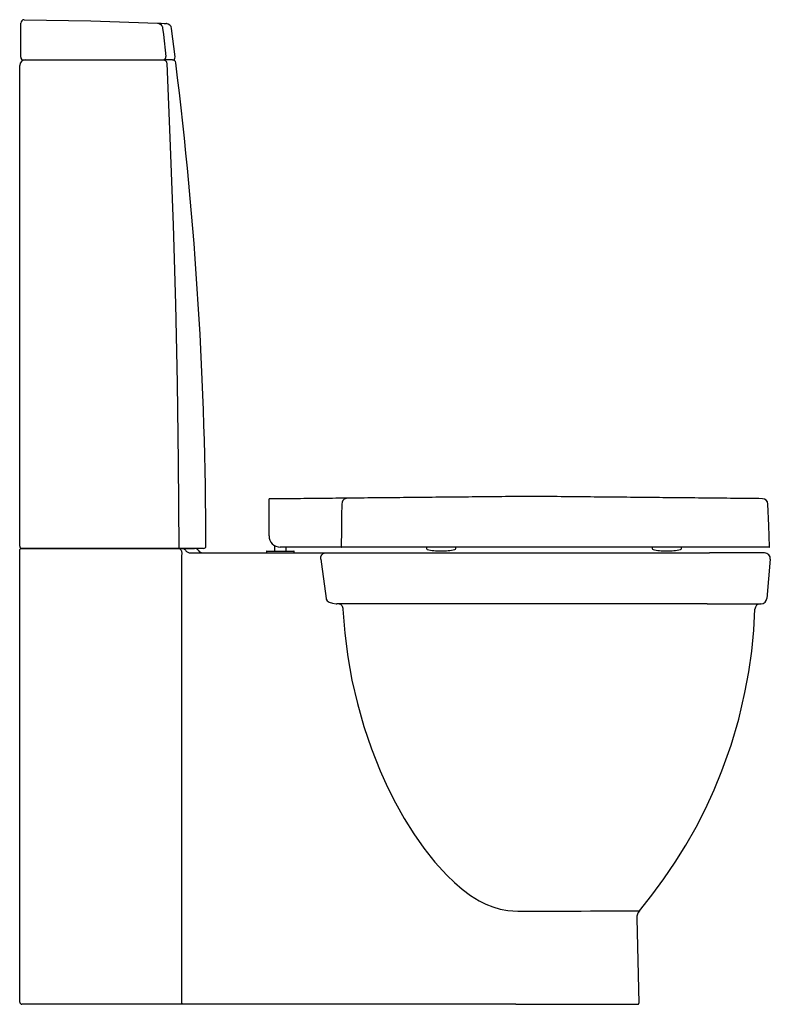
# Model space of a CAD drawing. Header units: millimetres. Extents: x 3642.817 to 3643.482, y 1712.119 to 1712.991.
import ezdxf

# ---------------------------------------------------------------- set-up
doc = ezdxf.new("R2010")
doc.units = ezdxf.units.MM
doc.layers.add('BLOCKS', color=3, linetype='Continuous')
doc.layers.add('SANINDUSA', color=3, linetype='Continuous')

msp = doc.modelspace()

# ---------------------------------------------------------------- linework, layer by layer
at = {"layer": 'BLOCKS'}
for p, q in [((3642.81781, 1712.95837), (3642.8179, 1712.98837)), ((3642.95451, 1712.95837), (3642.9515, 1712.98354)), ((3642.8178, 1712.95801), (3642.81781, 1712.95837)), ((3642.82006, 1712.95575), (3642.94412, 1712.95575)), ((3642.95219, 1712.95575), (3642.94468, 1712.95575)), ((3642.81684, 1712.52475), (3642.81684, 1712.95075)), ((3642.81684, 1712.51884), (3642.81684, 1712.52175)), ((3642.81684, 1712.12075), (3642.81684, 1712.51884)), ((3642.81784, 1712.52275), (3642.95222, 1712.52275)), ((3642.97984, 1712.52275), (3642.81884, 1712.52275)), ((3642.95222, 1712.52275), (3642.95402, 1712.52275)), ((3642.95402, 1712.52275), (3642.95683, 1712.52275)), ((3642.95683, 1712.52275), (3642.95935, 1712.52275)), ((3642.95935, 1712.52275), (3642.9605, 1712.52275)), ((3642.9605, 1712.52275), (3642.9717, 1712.52275)), ((3642.96834, 1712.51875), (3643.07896, 1712.51875)), ((3643.07896, 1712.51875), (3643.08732, 1712.51875)), ((3643.08732, 1712.51875), (3643.09544, 1712.51875)), ((3643.09544, 1712.51875), (3643.42823, 1712.51875)), ((3643.477, 1712.51875), (3643.42823, 1712.51875)), ((3643.48198, 1712.51331), (3643.47892, 1712.47831)), ((3643.09736, 1712.47376), (3643.09796, 1712.47375)), ((3643.4261, 1712.47375), (3643.09796, 1712.47375)), ((3643.4261, 1712.47375), (3643.47394, 1712.47375)), ((3643.36362, 1712.19496), (3643.36562, 1712.11977)), ((3642.95256, 1712.11875), (3642.81884, 1712.11875)), ((3642.95699, 1712.11875), (3642.95256, 1712.11875)), ((3642.95952, 1712.11875), (3642.95699, 1712.11875)), ((3642.96576, 1712.11875), (3642.95952, 1712.11875)), ((3643.21413, 1712.11875), (3642.96576, 1712.11875)), ((3643.25652, 1712.11875), (3643.21413, 1712.11875)), ((3643.25652, 1712.11875), (3643.36462, 1712.11875))]:
    msp.add_line(p, q, dxfattribs=at)
at = {"layer": 'BLOCKS', "flags": 128}
for points in [[(3642.82092, 1712.99136), (3642.8799, 1712.99047), (3642.93885, 1712.98832)], [(3642.93885, 1712.98832), (3642.93971, 1712.9882), (3642.94053, 1712.98793), (3642.9413, 1712.98753), (3642.94199, 1712.98699), (3642.94257, 1712.98634), (3642.94303, 1712.98559), (3642.94335, 1712.98478), (3642.94353, 1712.98392)], [(3642.93885, 1712.98832), (3642.94228, 1712.98816), (3642.94475, 1712.98803), (3642.94626, 1712.98796), (3642.94679, 1712.98793), (3642.94677, 1712.98793)], [(3642.94353, 1712.98392), (3642.94419, 1712.97819), (3642.94643, 1712.95865)], [(3642.94412, 1712.95575), (3642.94468, 1712.95569), (3642.94522, 1712.95553), (3642.94572, 1712.95527), (3642.94617, 1712.95492), (3642.94654, 1712.95449), (3642.94682, 1712.954), (3642.94701, 1712.95347), (3642.94709, 1712.9529)], [(3642.94709, 1712.9529), (3642.95029, 1712.87915), (3642.95278, 1712.80918), (3642.95477, 1712.73919), (3642.95628, 1712.66919), (3642.95731, 1712.59918), (3642.95789, 1712.52275)], [(3642.96073, 1712.51877), (3642.96065, 1712.51955), (3642.96043, 1712.5203), (3642.96006, 1712.52098), (3642.95958, 1712.52159), (3642.95899, 1712.52208), (3642.95831, 1712.52245), (3642.95759, 1712.52267), (3642.95683, 1712.52275)], [(3642.96048, 1712.51405), (3642.96051, 1712.51567), (3642.96073, 1712.51877)], [(3642.96364, 1712.52115), (3642.96334, 1712.5215), (3642.96301, 1712.52182), (3642.96265, 1712.52209), (3642.96226, 1712.52232), (3642.96184, 1712.52251), (3642.9614, 1712.52264), (3642.96096, 1712.52272), (3642.9605, 1712.52275)], [(3642.96364, 1712.52115), (3642.96408, 1712.52062), (3642.96457, 1712.52014), (3642.96512, 1712.51973), (3642.96571, 1712.51938), (3642.96634, 1712.51911), (3642.96699, 1712.51891), (3642.96766, 1712.51879), (3642.96834, 1712.51875)], [(3643.08361, 1712.51331), (3643.08362, 1712.51435), (3643.0838, 1712.51535), (3643.08412, 1712.51629), (3643.08458, 1712.51713), (3643.08515, 1712.51781), (3643.08582, 1712.51832), (3643.08656, 1712.51864), (3643.08732, 1712.51875)], [(3642.96049, 1712.11975), (3642.96049, 1712.13074), (3642.96048, 1712.17872), (3642.96048, 1712.37063), (3642.96048, 1712.45738), (3642.96048, 1712.51405)], [(3643.08361, 1712.51331), (3643.08421, 1712.50884), (3643.08834, 1712.47831)], [(3643.08834, 1712.47831), (3643.0885, 1712.47779), (3643.0894, 1712.47647), (3643.09115, 1712.4752), (3643.09402, 1712.47417), (3643.09736, 1712.47376)], [(3643.09982, 1712.47375), (3643.10049, 1712.47365), (3643.10114, 1712.47337), (3643.10174, 1712.47292), (3643.10226, 1712.47231), (3643.1027, 1712.47157), (3643.10302, 1712.47071), (3643.10322, 1712.46979), (3643.1033, 1712.46883)], [(3643.1033, 1712.46883), (3643.10489, 1712.44771), (3643.10757, 1712.42675), (3643.11129, 1712.40596), (3643.11605, 1712.38532), (3643.12184, 1712.36496), (3643.12861, 1712.34503), (3643.13638, 1712.32555), (3643.14287, 1712.31123), (3643.14995, 1712.29718), (3643.15766, 1712.28342), (3643.16604, 1712.26997), (3643.1751, 1712.257), (3643.18484, 1712.24466), (3643.1954, 1712.23306), (3643.20202, 1712.22669), (3643.20901, 1712.22071), (3643.21634, 1712.21528), (3643.22406, 1712.2105)], [(3643.36595, 1712.20164), (3643.37711, 1712.21552), (3643.3877, 1712.22984), (3643.39777, 1712.24468), (3643.40722, 1712.25992), (3643.41618, 1712.27579), (3643.42448, 1712.29202), (3643.43215, 1712.3087), (3643.43912, 1712.32568), (3643.44718, 1712.34842), (3643.454, 1712.37158), (3643.45953, 1712.39507), (3643.46291, 1712.41337), (3643.4655, 1712.43181), (3643.46732, 1712.45034), (3643.46836, 1712.46892)], [(3643.22406, 1712.2105), (3643.22997, 1712.20752), (3643.23615, 1712.20502), (3643.24269, 1712.20306), (3643.24947, 1712.20176), (3643.2583, 1712.20117)], [(3643.2583, 1712.20117), (3643.26816, 1712.20119), (3643.27792, 1712.20123), (3643.2875, 1712.20126), (3643.29678, 1712.2013), (3643.30576, 1712.20135), (3643.31438, 1712.2014), (3643.32257, 1712.20145), (3643.33022, 1712.2015), (3643.33702, 1712.20154), (3643.3433, 1712.20159), (3643.34897, 1712.20163), (3643.35396, 1712.20167), (3643.35396, 1712.20167)], [(3643.35416, 1712.20168), (3643.35688, 1712.20169), (3643.35928, 1712.20168), (3643.36134, 1712.20167), (3643.36303, 1712.20166), (3643.36466, 1712.20165), (3643.36564, 1712.20164), (3643.36595, 1712.20164)], [(3642.96049, 1712.11975), (3642.96047, 1712.11956), (3642.96042, 1712.11937), (3642.96033, 1712.1192), (3642.96021, 1712.11904), (3642.96006, 1712.11892), (3642.95989, 1712.11882), (3642.95971, 1712.11877), (3642.95952, 1712.11875)], [(3643.36462, 1712.11875), (3643.36482, 1712.11877), (3643.36501, 1712.11883), (3643.36518, 1712.11892), (3643.36533, 1712.11905), (3643.36546, 1712.11921), (3643.36555, 1712.11938), (3643.3656, 1712.11957), (3643.36562, 1712.11977)]]:
    msp.add_lwpolyline(points, dxfattribs=at)
at = {"layer": 'BLOCKS'}
for centre, radius, start, end in [((3642.8209, 1712.98836), 0.003, 89.75221, 179.8148), ((3642.94654, 1712.98294), 0.005, 6.85187, 86.89618), ((3642.82184, 1712.95075), 0.005, 90, 180), ((3642.82006, 1712.95801), 0.00226, 179.8148, 270), ((3642.94393, 1712.95814), 0.00256, 287.1369, 11.6735), ((3642.95228, 1712.958), 0.00226, 267.66707, 9.26727), ((3642.95219, 1712.95275), 0.003, 7.0927, 90), ((3639.49764, 1712.52283), 3.48419, 0.03155, 7.09397), ((3642.81884, 1712.52475), 0.002, 180, 270), ((3642.97984, 1712.52475), 0.002, 270, 0.03285), ((3642.81784, 1712.52175), 0.001, 90, 180), ((3642.9717, 1712.51875), 0.004, 36.86989, 90), ((3642.9797, 1712.52475), 0.006, 216.87376, 270), ((3643.477, 1712.51375), 0.005, 355, 90), ((3643.47336, 1712.46875), 0.005, 90, 177.98106), ((3643.47394, 1712.47875), 0.005, 270, 355), ((3643.37362, 1712.19523), 0.01, 140.09329, 181.51979), ((3642.81884, 1712.12075), 0.002, 180, 270)]:
    msp.add_arc(centre, radius, start, end, dxfattribs=at)
at = {"layer": 'SANINDUSA'}
for p, q in [((3643.03778, 1712.56204), (3643.03778, 1712.56662)), ((3643.03778, 1712.53387), (3643.03778, 1712.56204)), ((3643.06562, 1712.56687), (3643.03803, 1712.56687)), ((3643.04288, 1712.52466), (3643.04288, 1712.52475)), ((3643.04288, 1712.52052), (3643.04288, 1712.52466)), ((3643.03561, 1712.52022), (3643.03561, 1712.51875)), ((3643.03561, 1712.51875), (3643.05912, 1712.51875)), ((3643.03581, 1712.52042), (3643.05894, 1712.52042)), ((3643.09762, 1712.52387), (3643.04778, 1712.52387)), ((3643.05268, 1712.52387), (3643.05268, 1712.52052)), ((3643.05894, 1712.52042), (3643.05976, 1712.52042)), ((3643.05912, 1712.51875), (3643.05996, 1712.51875)), ((3643.05996, 1712.51875), (3643.05996, 1712.52022)), ((3643.09823, 1712.52387), (3643.09762, 1712.52387)), ((3643.17728, 1712.52387), (3643.17728, 1712.52285)), ((3643.18989, 1712.52055), (3643.19068, 1712.52055)), ((3643.20328, 1712.52285), (3643.20328, 1712.52387)), ((3643.37728, 1712.52387), (3643.37728, 1712.52285)), ((3643.3781, 1712.52187), (3643.37806, 1712.52187)), ((3643.38989, 1712.52055), (3643.39068, 1712.52055)), ((3643.40328, 1712.52285), (3643.40328, 1712.52387))]:
    msp.add_line(p, q, dxfattribs=at)
at = {"layer": 'SANINDUSA', "flags": 128}
for points in [[(3643.10228, 1712.56205), (3643.10212, 1712.55206), (3643.1019, 1712.53797), (3643.10171, 1712.52548), (3643.10169, 1712.52413)], [(3643.48127, 1712.52413), (3643.48061, 1712.54309), (3643.47995, 1712.56205)]]:
    msp.add_lwpolyline(points, dxfattribs=at)
at = {"layer": 'SANINDUSA'}
for centre, radius, start, end in [((3643.03803, 1712.56662), 0.00025, 90, 180), ((3643.10674, 1712.56244), 0.00448, 98.4577, 185.0587), ((3643.47495, 1712.56187), 0.005, 1.98772, 90.00203), ((3643.04778, 1712.53387), 0.01, 180, 270), ((3643.04298, 1712.52475), 0.0001, 92.72146, 180), ((3643.04778, 1712.42377), 0.10119, 92.4939, 92.72146), ((3643.10191, 1712.5241), 0.000229, 171.67917, 260.7913), ((3643.48102, 1712.52412), 0.00025, 269.99577, 3.52345), ((3643.03581, 1712.52022), 0.0002, 90, 180), ((3643.04298, 1712.52052), 0.0001, 180, 270), ((3643.05258, 1712.52052), 0.0001, 270, 0), ((3643.05976, 1712.52022), 0.0002, 0, 90), ((3643.17828, 1712.52285), 0.001, 180, 257.27198), ((3643.18989, 1712.57424), 0.05368, 257.27198, 270), ((3643.19068, 1712.57424), 0.05368, 270, 282.72802), ((3643.20228, 1712.52285), 0.001, 282.72802, 0), ((3643.37828, 1712.52285), 0.001, 180, 257.27198), ((3643.38989, 1712.57424), 0.05368, 257.27198, 270), ((3643.39068, 1712.57424), 0.05368, 270, 282.72802), ((3643.40228, 1712.52285), 0.001, 282.72802, 0)]:
    msp.add_arc(centre, radius, start, end, dxfattribs=at)
for points, knots in [([(3643.27028, 1712.56887), (3643.26153, 1712.56879), (3643.24407, 1712.56862), (3643.218, 1712.56837), (3643.19213, 1712.56812), (3643.1665, 1712.56787), (3643.1411, 1712.56762), (3643.11589, 1712.56737), (3643.09076, 1712.56712), (3643.074, 1712.56696), (3643.06562, 1712.56687)], [0, 0, 0, 0, 0.128253, 0.255891, 0.382416, 0.507515, 0.631282, 0.754333, 0.877143, 1, 1, 1, 1]), ([(3643.47495, 1712.56687), (3643.46657, 1712.56696), (3643.44981, 1712.56712), (3643.42467, 1712.56737), (3643.39946, 1712.56762), (3643.37407, 1712.56787), (3643.34844, 1712.56812), (3643.32257, 1712.56837), (3643.29649, 1712.56862), (3643.27903, 1712.56879), (3643.27028, 1712.56887)], [0, 0, 0, 0, 0.122857, 0.245667, 0.368718, 0.492485, 0.617584, 0.744109, 0.871747, 1, 1, 1, 1]), ([(3643.10188, 1712.52387), (3643.10145, 1712.52387), (3643.10059, 1712.52387), (3643.09905, 1712.52387), (3643.09804, 1712.52387), (3643.09762, 1712.52387)], [0, 0, 0, 0, 0.368915, 0.737833, 1, 1, 1, 1]), ([(3643.48097, 1712.52387), (3643.48092, 1712.52387), (3643.48081, 1712.52387), (3643.47952, 1712.52387), (3643.47737, 1712.52387), (3643.47434, 1712.52387), (3643.47027, 1712.52387), (3643.46498, 1712.52387), (3643.4584, 1712.52387), (3643.45085, 1712.52387), (3643.44242, 1712.52387), (3643.43282, 1712.52387), (3643.42197, 1712.52387), (3643.40986, 1712.52387), (3643.397, 1712.52387), (3643.38351, 1712.52387), (3643.36937, 1712.52387), (3643.35464, 1712.52387), (3643.33935, 1712.52387), (3643.32372, 1712.52387), (3643.30786, 1712.52387), (3643.29216, 1712.52387), (3643.27668, 1712.52387), (3643.26146, 1712.52387), (3643.24627, 1712.52387), (3643.23118, 1712.52387), (3643.21569, 1712.52387), (3643.19989, 1712.52387), (3643.18387, 1712.52387), (3643.16832, 1712.52387), (3643.15437, 1712.52387), (3643.14199, 1712.52387), (3643.13106, 1712.52387), (3643.12067, 1712.52387), (3643.11084, 1712.52387), (3643.10486, 1712.52387), (3643.10188, 1712.52387)], [0, 0, 0, 0, 0.021348, 0.045689, 0.070068, 0.094415, 0.118662, 0.14671, 0.174886, 0.203117, 0.231315, 0.259382, 0.290777, 0.322307, 0.353897, 0.385454, 0.416871, 0.449035, 0.481313, 0.513637, 0.545928, 0.578101, 0.608428, 0.638846, 0.669295, 0.699711, 0.730036, 0.763881, 0.797821, 0.831754, 0.86559, 0.892419, 0.919338, 0.94628, 0.973184, 1, 1, 1, 1])]:
    msp.add_open_spline(points, degree=3, knots=knots, dxfattribs=at)

doc.saveas('drawing.dxf')
